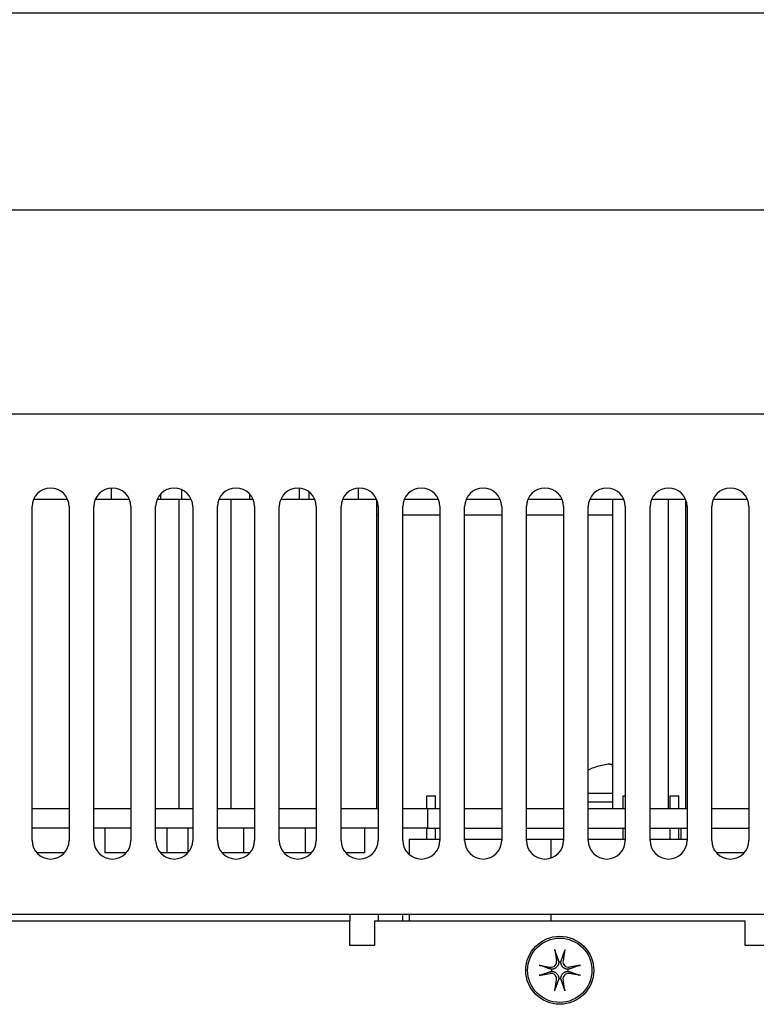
# Model space of a CAD drawing. Extents: x 12847 to 13300, y -1502 to -1025.
# Tile 8 of 42: x 13147 to 13207, y -1414 to -1334. Entities that reach past the tile are written whole.
import ezdxf

# ---------------------------------------------------------------- set-up
doc = ezdxf.new("R2010")
doc.units = 0
doc.layers.get('DEFPOINTS').update_dxf_attribs({"color": 8, "linetype": 'CONTINUOUS'})
doc.layers.add('2', color=2, linetype='CONTINUOUS')
doc.styles.get("Standard").update_dxf_attribs({"font": 'ARIAL.TTF'})
doc.dimstyles.new('ISO-25', dxfattribs={"dimtxt": 8, "dimasz": 8, "dimexe": 1, "dimexo": 1, "dimgap": 3, "dimtad": 1, "dimtxsty": 'STANDARD', "dimcen": 0, "dimclrd": 256, "dimclre": 256, "dimclrt": 2, "dimazin": 3, "dimtfac": 1, "dimtmove": 0, "dimatfit": 3})

# ---------------------------------------------------------------- blocks, each defined once
blk = doc.blocks.new('*D46')
at = {"layer": '2', "color": 7}
for p, q in [((13103.618, -1350.419), (13103.618, -1332.806)), ((13296.118, -1348.737), (13296.118, -1332.806)), ((13111.618, -1333.806), (13288.118, -1333.806))]:
    blk.add_line(p, q, dxfattribs=at)
for points in [[(13111.618, -1332.473), (13111.618, -1335.139), (13103.618, -1333.806)], [(13288.118, -1332.473), (13288.118, -1335.139), (13296.118, -1333.806)]]:
    blk.add_solid(points, dxfattribs=at)
at = {"layer": 'DEFPOINTS', "color": 0}
for p in [(13296.118, -1333.806), (13296.118, -1349.737), (13103.618, -1351.419)]:
    blk.add_point(p, dxfattribs=at)
at = {"layer": '2', "color": 7, "insert": (13199.868, -1326.721), "char_height": 8, "attachment_point": 5}
blk.add_mtext('192.5', dxfattribs=at)

msp = doc.modelspace()

# ---------------------------------------------------------------- linework, layer by layer
at = {"layer": '2', "color": 7}
for p, q in [((13117.618, -1349.737), (13294.618, -1349.737)), ((13117.618, -1366.237), (13294.618, -1366.237)), ((13154.518, -1372.241), (13154.518, -1373.137)), ((13158.518, -1372.717), (13158.518, -1373.137)), ((13160.218, -1372.363), (13160.218, -1373.137)), ((13165.718, -1372.718), (13165.718, -1373.137)), ((13169.718, -1372.241), (13169.718, -1373.137)), ((13170.518, -1372.537), (13170.518, -1373.137)), ((13174.518, -1372.241), (13174.518, -1373.137)), ((13148.118, -1400.737), (13148.118, -1373.737)), ((13148.244, -1373.137), (13150.993, -1373.137)), ((13151.118, -1373.737), (13151.118, -1400.737)), ((13153.118, -1400.737), (13153.118, -1373.737)), ((13153.119, -1398.137), (13153.119, -1373.715)), ((13153.244, -1373.137), (13155.993, -1373.137)), ((13156.118, -1373.737), (13156.118, -1400.737)), ((13158.118, -1400.737), (13158.118, -1373.737)), ((13158.244, -1373.137), (13160.018, -1373.137)), ((13160.018, -1373.137), (13160.993, -1373.137)), ((13160.018, -1398.137), (13160.018, -1373.137)), ((13161.118, -1373.737), (13161.118, -1400.737)), ((13163.118, -1400.737), (13163.118, -1373.737)), ((13163.244, -1373.137), (13164.218, -1373.137)), ((13164.218, -1373.137), (13165.993, -1373.137)), ((13164.218, -1398.137), (13164.218, -1373.137)), ((13166.118, -1373.737), (13166.118, -1400.737)), ((13168.118, -1400.737), (13168.118, -1373.737)), ((13168.244, -1373.137), (13170.993, -1373.137)), ((13171.118, -1373.737), (13171.118, -1400.737)), ((13173.118, -1400.737), (13173.118, -1373.737)), ((13173.244, -1373.137), (13175.993, -1373.137)), ((13176.018, -1398.137), (13176.018, -1373.199)), ((13176.118, -1373.737), (13176.118, -1400.737)), ((13178.118, -1400.737), (13178.118, -1373.737)), ((13178.244, -1373.137), (13180.993, -1373.137)), ((13181.118, -1373.737), (13181.118, -1400.737)), ((13183.118, -1400.737), (13183.118, -1373.737)), ((13183.244, -1373.137), (13185.993, -1373.137)), ((13186.118, -1373.737), (13186.118, -1400.737)), ((13188.118, -1400.737), (13188.118, -1373.737)), ((13188.244, -1373.137), (13190.993, -1373.137)), ((13191.118, -1373.737), (13191.118, -1400.737)), ((13193.118, -1400.737), (13193.118, -1373.737)), ((13193.244, -1373.137), (13195.118, -1373.137)), ((13195.118, -1373.137), (13195.993, -1373.137)), ((13195.118, -1398.137), (13195.118, -1373.137)), ((13196.118, -1373.737), (13196.118, -1400.737)), ((13198.118, -1400.737), (13198.118, -1373.737)), ((13198.244, -1373.137), (13199.618, -1373.137)), ((13199.618, -1373.137), (13200.993, -1373.137)), ((13199.618, -1398.137), (13199.618, -1373.137)), ((13201.018, -1398.137), (13201.018, -1373.199)), ((13201.118, -1373.737), (13201.118, -1400.737)), ((13203.118, -1400.737), (13203.118, -1373.737)), ((13203.244, -1373.137), (13205.993, -1373.137)), ((13206.118, -1373.737), (13206.118, -1400.737)), ((13176.118, -1374.437), (13176.018, -1374.437)), ((13181.118, -1374.437), (13178.118, -1374.437)), ((13186.118, -1374.437), (13183.118, -1374.437)), ((13191.118, -1374.437), (13188.118, -1374.437)), ((13195.118, -1374.437), (13193.118, -1374.437)), ((13193.869, -1394.758), (13193.866, -1394.758)), ((13195.118, -1394.758), (13195.085, -1394.758)), ((13180.068, -1397.137), (13180.768, -1397.137)), ((13180.068, -1398.137), (13180.068, -1397.137)), ((13180.768, -1398.137), (13180.768, -1397.137)), ((13195.118, -1396.937), (13193.118, -1396.937)), ((13195.938, -1397.137), (13196.118, -1397.137)), ((13195.938, -1398.137), (13195.938, -1397.137)), ((13199.748, -1397.137), (13200.448, -1397.137)), ((13199.748, -1398.137), (13199.748, -1397.137)), ((13200.448, -1398.137), (13200.448, -1397.137)), ((13148.118, -1398.137), (13151.118, -1398.137)), ((13153.118, -1398.137), (13156.118, -1398.137)), ((13158.118, -1398.137), (13161.118, -1398.137)), ((13163.118, -1398.137), (13166.118, -1398.137)), ((13168.118, -1398.137), (13171.118, -1398.137)), ((13173.118, -1398.137), (13176.118, -1398.137)), ((13178.118, -1398.137), (13178.743, -1398.137)), ((13178.743, -1398.137), (13180.118, -1398.137)), ((13180.118, -1398.137), (13180.118, -1399.737)), ((13180.118, -1398.137), (13181.118, -1398.137)), ((13183.118, -1398.137), (13186.118, -1398.137)), ((13188.118, -1398.137), (13191.118, -1398.137)), ((13195.118, -1397.637), (13193.118, -1397.637)), ((13193.118, -1398.137), (13196.118, -1398.137)), ((13198.118, -1398.137), (13201.118, -1398.137)), ((13203.118, -1398.137), (13206.118, -1398.137)), ((13151.118, -1399.737), (13148.118, -1399.737)), ((13156.118, -1399.737), (13153.118, -1399.737)), ((13154.018, -1399.737), (13154.018, -1401.737)), ((13161.118, -1399.737), (13158.118, -1399.737)), ((13159.018, -1399.737), (13159.018, -1401.737)), ((13160.718, -1399.737), (13160.718, -1401.737)), ((13166.118, -1399.737), (13163.118, -1399.737)), ((13165.218, -1399.737), (13165.218, -1401.737)), ((13171.118, -1399.737), (13168.118, -1399.737)), ((13170.218, -1399.737), (13170.218, -1401.737)), ((13176.118, -1399.737), (13173.118, -1399.737)), ((13175.018, -1399.737), (13175.018, -1401.737)), ((13178.743, -1399.737), (13178.118, -1399.737)), ((13180.118, -1399.737), (13178.743, -1399.737)), ((13180.068, -1400.637), (13180.068, -1399.737)), ((13180.118, -1399.737), (13181.118, -1399.737)), ((13180.768, -1400.637), (13180.768, -1399.737)), ((13183.118, -1399.737), (13186.118, -1399.737)), ((13188.118, -1399.737), (13191.118, -1399.737)), ((13193.118, -1399.737), (13196.118, -1399.737)), ((13195.938, -1400.637), (13195.938, -1399.737)), ((13198.118, -1399.737), (13201.118, -1399.737)), ((13199.748, -1400.637), (13199.748, -1399.737)), ((13200.448, -1400.637), (13200.448, -1399.737)), ((13200.618, -1399.737), (13200.618, -1400.637)), ((13203.118, -1399.737), (13206.118, -1399.737)), ((13178.618, -1400.637), (13178.618, -1401.855)), ((13178.618, -1400.637), (13180.868, -1400.637)), ((13180.868, -1400.637), (13181.118, -1400.637)), ((13183.118, -1400.637), (13185.118, -1400.637)), ((13185.118, -1400.637), (13186.118, -1400.637)), ((13188.118, -1400.637), (13190.118, -1400.637)), ((13190.118, -1400.637), (13191.118, -1400.637)), ((13190.118, -1402.152), (13190.118, -1400.637)), ((13193.118, -1400.637), (13196.118, -1400.637)), ((13198.118, -1400.637), (13201.118, -1400.637)), ((13150.736, -1401.737), (13148.5, -1401.737)), ((13155.736, -1401.737), (13154.018, -1401.737)), ((13159.018, -1401.737), (13158.5, -1401.737)), ((13160.718, -1401.737), (13159.018, -1401.737)), ((13165.218, -1401.737), (13163.5, -1401.737)), ((13165.736, -1401.737), (13165.218, -1401.737)), ((13170.218, -1401.737), (13168.5, -1401.737)), ((13170.736, -1401.737), (13170.218, -1401.737)), ((13175.018, -1401.737), (13173.5, -1401.737)), ((13205.736, -1401.737), (13203.5, -1401.737)), ((13294.618, -1406.737), (13117.618, -1406.737)), ((13173.818, -1406.737), (13173.818, -1407.137)), ((13173.818, -1407.137), (13173.818, -1407.237)), ((13176.118, -1406.737), (13176.118, -1407.237)), ((13178.118, -1407.237), (13178.118, -1406.737)), ((13178.618, -1406.737), (13178.618, -1407.237)), ((13190.118, -1407.237), (13190.118, -1406.737)), ((13139.618, -1407.237), (13173.818, -1407.237)), ((13173.818, -1408.837), (13173.818, -1407.237)), ((13175.818, -1407.237), (13175.818, -1409.237)), ((13175.818, -1407.237), (13205.818, -1407.237)), ((13205.818, -1409.237), (13205.818, -1407.237)), ((13173.818, -1409.237), (13173.818, -1408.837)), ((13175.818, -1409.237), (13173.818, -1409.237)), ((13190.407, -1409.564), (13190.559, -1410.467)), ((13191.23, -1409.564), (13191.078, -1410.467)), ((13207.818, -1409.237), (13205.818, -1409.237)), ((13189.145, -1410.826), (13190.048, -1410.978)), ((13192.491, -1410.826), (13191.588, -1410.978)), ((13189.145, -1411.649), (13190.048, -1411.497)), ((13192.491, -1411.649), (13191.588, -1411.497)), ((13190.407, -1412.91), (13190.559, -1412.007)), ((13191.23, -1412.91), (13191.078, -1412.007))]:
    msp.add_line(p, q, dxfattribs=at)
at = {"layer": '2', "color": 7, "flags": 128}
for points in [[(13194.863, -1394.565), (13194.875, -1394.564), (13194.888, -1394.563), (13194.9, -1394.562), (13194.913, -1394.561), (13194.925, -1394.56), (13194.938, -1394.559), (13194.949, -1394.559), (13194.961, -1394.558), (13194.972, -1394.558), (13194.982, -1394.558), (13194.992, -1394.558), (13195.001, -1394.557), (13195.01, -1394.558), (13195.018, -1394.558), (13195.026, -1394.558), (13195.032, -1394.558), (13195.039, -1394.559), (13195.044, -1394.559), (13195.049, -1394.56), (13195.053, -1394.561), (13195.056, -1394.562), (13195.058, -1394.563), (13195.06, -1394.564), (13195.06, -1394.565)], [(13190.438, -1409.702), (13190.437, -1409.699), (13190.436, -1409.695), (13190.435, -1409.691), (13190.433, -1409.687), (13190.432, -1409.683), (13190.431, -1409.678), (13190.43, -1409.674), (13190.428, -1409.669), (13190.427, -1409.663), (13190.426, -1409.658), (13190.424, -1409.652), (13190.423, -1409.646), (13190.421, -1409.639), (13190.42, -1409.633), (13190.419, -1409.627), (13190.417, -1409.621), (13190.416, -1409.614), (13190.415, -1409.607), (13190.413, -1409.6), (13190.412, -1409.593), (13190.411, -1409.586), (13190.409, -1409.578), (13190.408, -1409.571), (13190.407, -1409.564)], [(13191.23, -1409.564), (13191.228, -1409.571), (13191.227, -1409.578), (13191.226, -1409.586), (13191.225, -1409.593), (13191.223, -1409.6), (13191.222, -1409.607), (13191.221, -1409.614), (13191.219, -1409.621), (13191.218, -1409.627), (13191.217, -1409.633), (13191.215, -1409.639), (13191.214, -1409.646), (13191.212, -1409.652), (13191.211, -1409.658), (13191.21, -1409.663), (13191.208, -1409.669), (13191.207, -1409.674), (13191.206, -1409.678), (13191.205, -1409.683), (13191.203, -1409.687), (13191.202, -1409.691), (13191.201, -1409.695), (13191.2, -1409.699), (13191.199, -1409.702)], [(13190.438, -1409.702), (13190.453, -1409.745), (13190.468, -1409.787), (13190.482, -1409.827), (13190.496, -1409.866), (13190.51, -1409.903), (13190.522, -1409.939), (13190.535, -1409.975), (13190.547, -1410.009), (13190.559, -1410.042), (13190.57, -1410.074), (13190.582, -1410.106), (13190.592, -1410.136), (13190.603, -1410.166), (13190.613, -1410.194), (13190.623, -1410.222), (13190.633, -1410.249), (13190.642, -1410.276), (13190.651, -1410.302), (13190.66, -1410.327), (13190.669, -1410.351), (13190.677, -1410.375), (13190.685, -1410.398), (13190.693, -1410.421), (13190.701, -1410.443)], [(13190.935, -1410.443), (13190.943, -1410.421), (13190.951, -1410.398), (13190.959, -1410.375), (13190.968, -1410.351), (13190.977, -1410.327), (13190.986, -1410.302), (13190.995, -1410.276), (13191.004, -1410.249), (13191.014, -1410.222), (13191.024, -1410.194), (13191.034, -1410.166), (13191.044, -1410.136), (13191.055, -1410.106), (13191.066, -1410.074), (13191.078, -1410.042), (13191.09, -1410.009), (13191.102, -1409.975), (13191.114, -1409.939), (13191.127, -1409.903), (13191.141, -1409.866), (13191.154, -1409.827), (13191.169, -1409.787), (13191.183, -1409.745), (13191.199, -1409.702)], [(13189.145, -1410.826), (13189.152, -1410.827), (13189.159, -1410.829), (13189.167, -1410.83), (13189.174, -1410.831), (13189.181, -1410.832), (13189.188, -1410.834), (13189.195, -1410.835), (13189.202, -1410.837), (13189.208, -1410.838), (13189.214, -1410.839), (13189.22, -1410.84), (13189.227, -1410.842), (13189.233, -1410.843), (13189.239, -1410.845), (13189.244, -1410.846), (13189.25, -1410.847), (13189.255, -1410.849), (13189.259, -1410.85), (13189.264, -1410.851), (13189.268, -1410.852), (13189.272, -1410.854), (13189.276, -1410.855), (13189.28, -1410.856), (13189.283, -1410.857)], [(13190.024, -1411.12), (13190.002, -1411.113), (13189.979, -1411.104), (13189.956, -1411.096), (13189.932, -1411.088), (13189.908, -1411.079), (13189.883, -1411.07), (13189.857, -1411.061), (13189.83, -1411.052), (13189.803, -1411.042), (13189.775, -1411.032), (13189.746, -1411.022), (13189.717, -1411.011), (13189.687, -1411.001), (13189.655, -1410.989), (13189.623, -1410.978), (13189.59, -1410.966), (13189.556, -1410.954), (13189.52, -1410.941), (13189.484, -1410.929), (13189.446, -1410.915), (13189.408, -1410.901), (13189.368, -1410.887), (13189.326, -1410.872), (13189.283, -1410.857)], [(13190.16, -1411.152), (13190.154, -1411.151), (13190.148, -1411.15), (13190.143, -1411.149), (13190.137, -1411.149), (13190.132, -1411.148), (13190.126, -1411.147), (13190.12, -1411.146), (13190.115, -1411.145), (13190.109, -1411.144), (13190.104, -1411.143), (13190.098, -1411.141), (13190.092, -1411.14), (13190.087, -1411.139), (13190.081, -1411.137), (13190.075, -1411.136), (13190.07, -1411.134), (13190.064, -1411.133), (13190.058, -1411.131), (13190.053, -1411.13), (13190.047, -1411.128), (13190.041, -1411.126), (13190.036, -1411.124), (13190.03, -1411.122), (13190.024, -1411.12)], [(13190.733, -1410.579), (13190.731, -1410.615), (13190.727, -1410.651), (13190.721, -1410.688), (13190.713, -1410.724), (13190.702, -1410.759), (13190.689, -1410.794), (13190.674, -1410.828), (13190.657, -1410.861), (13190.637, -1410.894), (13190.616, -1410.925), (13190.591, -1410.955), (13190.565, -1410.984), (13190.536, -1411.01), (13190.506, -1411.035), (13190.475, -1411.056), (13190.442, -1411.076), (13190.409, -1411.093), (13190.375, -1411.108), (13190.34, -1411.121), (13190.305, -1411.132), (13190.269, -1411.14), (13190.232, -1411.146), (13190.196, -1411.15), (13190.16, -1411.152)], [(13190.701, -1410.443), (13190.703, -1410.449), (13190.705, -1410.455), (13190.707, -1410.46), (13190.709, -1410.466), (13190.711, -1410.472), (13190.712, -1410.477), (13190.714, -1410.483), (13190.715, -1410.489), (13190.717, -1410.494), (13190.718, -1410.5), (13190.72, -1410.506), (13190.721, -1410.511), (13190.722, -1410.517), (13190.723, -1410.523), (13190.725, -1410.528), (13190.726, -1410.534), (13190.727, -1410.54), (13190.728, -1410.545), (13190.729, -1410.551), (13190.73, -1410.556), (13190.73, -1410.562), (13190.731, -1410.567), (13190.732, -1410.573), (13190.733, -1410.579)], [(13190.904, -1410.579), (13190.905, -1410.573), (13190.906, -1410.567), (13190.906, -1410.562), (13190.907, -1410.556), (13190.908, -1410.551), (13190.909, -1410.545), (13190.91, -1410.54), (13190.911, -1410.534), (13190.912, -1410.528), (13190.913, -1410.523), (13190.914, -1410.517), (13190.916, -1410.511), (13190.917, -1410.506), (13190.918, -1410.5), (13190.92, -1410.494), (13190.921, -1410.489), (13190.923, -1410.483), (13190.924, -1410.477), (13190.926, -1410.472), (13190.928, -1410.466), (13190.93, -1410.46), (13190.931, -1410.455), (13190.933, -1410.449), (13190.935, -1410.443)], [(13191.477, -1411.152), (13191.441, -1411.15), (13191.404, -1411.146), (13191.368, -1411.14), (13191.332, -1411.132), (13191.296, -1411.121), (13191.262, -1411.108), (13191.228, -1411.093), (13191.194, -1411.076), (13191.162, -1411.056), (13191.131, -1411.035), (13191.101, -1411.01), (13191.072, -1410.984), (13191.045, -1410.955), (13191.021, -1410.925), (13190.999, -1410.894), (13190.98, -1410.861), (13190.962, -1410.828), (13190.947, -1410.794), (13190.935, -1410.759), (13190.924, -1410.724), (13190.916, -1410.688), (13190.91, -1410.651), (13190.906, -1410.615), (13190.904, -1410.579)], [(13191.612, -1411.12), (13191.607, -1411.122), (13191.601, -1411.124), (13191.595, -1411.126), (13191.59, -1411.128), (13191.584, -1411.13), (13191.578, -1411.131), (13191.573, -1411.133), (13191.567, -1411.134), (13191.561, -1411.136), (13191.556, -1411.137), (13191.55, -1411.139), (13191.544, -1411.14), (13191.539, -1411.141), (13191.533, -1411.143), (13191.527, -1411.144), (13191.522, -1411.145), (13191.516, -1411.146), (13191.511, -1411.147), (13191.505, -1411.148), (13191.499, -1411.149), (13191.494, -1411.149), (13191.488, -1411.15), (13191.483, -1411.151), (13191.477, -1411.152)], [(13192.353, -1410.857), (13192.31, -1410.872), (13192.269, -1410.887), (13192.229, -1410.901), (13192.19, -1410.915), (13192.153, -1410.929), (13192.116, -1410.941), (13192.081, -1410.954), (13192.047, -1410.966), (13192.014, -1410.978), (13191.981, -1410.989), (13191.95, -1411.001), (13191.92, -1411.011), (13191.89, -1411.022), (13191.861, -1411.032), (13191.834, -1411.042), (13191.806, -1411.052), (13191.78, -1411.061), (13191.754, -1411.07), (13191.729, -1411.079), (13191.704, -1411.088), (13191.681, -1411.096), (13191.657, -1411.104), (13191.634, -1411.113), (13191.612, -1411.12)], [(13192.353, -1410.857), (13192.357, -1410.856), (13192.36, -1410.855), (13192.364, -1410.854), (13192.368, -1410.852), (13192.373, -1410.851), (13192.377, -1410.85), (13192.382, -1410.849), (13192.387, -1410.847), (13192.392, -1410.846), (13192.398, -1410.845), (13192.404, -1410.843), (13192.41, -1410.842), (13192.416, -1410.84), (13192.423, -1410.839), (13192.429, -1410.838), (13192.435, -1410.837), (13192.442, -1410.835), (13192.449, -1410.834), (13192.456, -1410.832), (13192.463, -1410.831), (13192.47, -1410.83), (13192.477, -1410.829), (13192.484, -1410.827), (13192.491, -1410.826)], [(13189.283, -1411.618), (13189.28, -1411.619), (13189.276, -1411.62), (13189.272, -1411.621), (13189.268, -1411.622), (13189.264, -1411.624), (13189.259, -1411.625), (13189.255, -1411.626), (13189.25, -1411.627), (13189.244, -1411.629), (13189.239, -1411.63), (13189.233, -1411.631), (13189.227, -1411.633), (13189.22, -1411.634), (13189.214, -1411.636), (13189.208, -1411.637), (13189.202, -1411.638), (13189.195, -1411.64), (13189.188, -1411.641), (13189.181, -1411.642), (13189.174, -1411.644), (13189.167, -1411.645), (13189.159, -1411.646), (13189.152, -1411.647), (13189.145, -1411.649)], [(13189.283, -1411.618), (13189.326, -1411.602), (13189.368, -1411.588), (13189.408, -1411.573), (13189.446, -1411.56), (13189.484, -1411.546), (13189.52, -1411.533), (13189.556, -1411.521), (13189.59, -1411.509), (13189.623, -1411.497), (13189.655, -1411.485), (13189.687, -1411.474), (13189.717, -1411.463), (13189.746, -1411.453), (13189.775, -1411.443), (13189.803, -1411.433), (13189.83, -1411.423), (13189.857, -1411.414), (13189.883, -1411.405), (13189.908, -1411.396), (13189.932, -1411.387), (13189.956, -1411.379), (13189.979, -1411.37), (13190.002, -1411.362), (13190.024, -1411.354)], [(13190.024, -1411.354), (13190.03, -1411.352), (13190.036, -1411.35), (13190.041, -1411.349), (13190.047, -1411.347), (13190.053, -1411.345), (13190.058, -1411.343), (13190.064, -1411.342), (13190.07, -1411.34), (13190.075, -1411.339), (13190.081, -1411.337), (13190.087, -1411.336), (13190.092, -1411.335), (13190.098, -1411.333), (13190.104, -1411.332), (13190.109, -1411.331), (13190.115, -1411.33), (13190.12, -1411.329), (13190.126, -1411.328), (13190.132, -1411.327), (13190.137, -1411.326), (13190.143, -1411.325), (13190.148, -1411.325), (13190.154, -1411.324), (13190.16, -1411.323)], [(13190.16, -1411.323), (13190.196, -1411.325), (13190.232, -1411.329), (13190.269, -1411.335), (13190.305, -1411.343), (13190.34, -1411.354), (13190.375, -1411.366), (13190.409, -1411.382), (13190.442, -1411.399), (13190.475, -1411.418), (13190.506, -1411.44), (13190.536, -1411.464), (13190.565, -1411.491), (13190.591, -1411.52), (13190.616, -1411.55), (13190.637, -1411.581), (13190.657, -1411.613), (13190.674, -1411.647), (13190.689, -1411.681), (13190.702, -1411.716), (13190.713, -1411.751), (13190.721, -1411.787), (13190.727, -1411.823), (13190.731, -1411.86), (13190.733, -1411.896)], [(13190.733, -1411.896), (13190.732, -1411.902), (13190.731, -1411.907), (13190.73, -1411.913), (13190.73, -1411.918), (13190.729, -1411.924), (13190.728, -1411.93), (13190.727, -1411.935), (13190.726, -1411.941), (13190.725, -1411.946), (13190.723, -1411.952), (13190.722, -1411.958), (13190.721, -1411.963), (13190.72, -1411.969), (13190.718, -1411.975), (13190.717, -1411.98), (13190.715, -1411.986), (13190.714, -1411.992), (13190.712, -1411.997), (13190.711, -1412.003), (13190.709, -1412.009), (13190.707, -1412.014), (13190.705, -1412.02), (13190.703, -1412.026), (13190.701, -1412.031)], [(13190.904, -1411.896), (13190.906, -1411.86), (13190.91, -1411.823), (13190.916, -1411.787), (13190.924, -1411.751), (13190.935, -1411.716), (13190.947, -1411.681), (13190.962, -1411.647), (13190.98, -1411.613), (13190.999, -1411.581), (13191.021, -1411.55), (13191.045, -1411.52), (13191.072, -1411.491), (13191.101, -1411.464), (13191.131, -1411.44), (13191.162, -1411.418), (13191.194, -1411.399), (13191.228, -1411.382), (13191.262, -1411.366), (13191.296, -1411.354), (13191.332, -1411.343), (13191.368, -1411.335), (13191.404, -1411.329), (13191.441, -1411.325), (13191.477, -1411.323)], [(13190.935, -1412.031), (13190.933, -1412.026), (13190.931, -1412.02), (13190.93, -1412.014), (13190.928, -1412.009), (13190.926, -1412.003), (13190.924, -1411.997), (13190.923, -1411.992), (13190.921, -1411.986), (13190.92, -1411.98), (13190.918, -1411.975), (13190.917, -1411.969), (13190.916, -1411.963), (13190.914, -1411.958), (13190.913, -1411.952), (13190.912, -1411.946), (13190.911, -1411.941), (13190.91, -1411.935), (13190.909, -1411.93), (13190.908, -1411.924), (13190.907, -1411.918), (13190.906, -1411.913), (13190.906, -1411.907), (13190.905, -1411.902), (13190.904, -1411.896)], [(13191.477, -1411.323), (13191.483, -1411.324), (13191.488, -1411.325), (13191.494, -1411.325), (13191.499, -1411.326), (13191.505, -1411.327), (13191.511, -1411.328), (13191.516, -1411.329), (13191.522, -1411.33), (13191.527, -1411.331), (13191.533, -1411.332), (13191.539, -1411.333), (13191.544, -1411.335), (13191.55, -1411.336), (13191.556, -1411.337), (13191.561, -1411.339), (13191.567, -1411.34), (13191.573, -1411.342), (13191.578, -1411.343), (13191.584, -1411.345), (13191.59, -1411.347), (13191.595, -1411.349), (13191.601, -1411.35), (13191.607, -1411.352), (13191.612, -1411.354)], [(13191.612, -1411.354), (13191.634, -1411.362), (13191.657, -1411.37), (13191.681, -1411.379), (13191.704, -1411.387), (13191.729, -1411.396), (13191.754, -1411.405), (13191.78, -1411.414), (13191.806, -1411.423), (13191.834, -1411.433), (13191.861, -1411.443), (13191.89, -1411.453), (13191.92, -1411.463), (13191.95, -1411.474), (13191.981, -1411.485), (13192.014, -1411.497), (13192.047, -1411.509), (13192.081, -1411.521), (13192.116, -1411.533), (13192.153, -1411.546), (13192.19, -1411.56), (13192.229, -1411.573), (13192.269, -1411.588), (13192.31, -1411.602), (13192.353, -1411.618)], [(13192.491, -1411.649), (13192.484, -1411.647), (13192.477, -1411.646), (13192.47, -1411.645), (13192.463, -1411.644), (13192.456, -1411.642), (13192.449, -1411.641), (13192.442, -1411.64), (13192.435, -1411.638), (13192.429, -1411.637), (13192.423, -1411.636), (13192.416, -1411.634), (13192.41, -1411.633), (13192.404, -1411.631), (13192.398, -1411.63), (13192.392, -1411.629), (13192.387, -1411.627), (13192.382, -1411.626), (13192.377, -1411.625), (13192.373, -1411.624), (13192.368, -1411.622), (13192.364, -1411.621), (13192.36, -1411.62), (13192.357, -1411.619), (13192.353, -1411.618)], [(13190.701, -1412.031), (13190.693, -1412.054), (13190.685, -1412.076), (13190.677, -1412.1), (13190.669, -1412.123), (13190.66, -1412.148), (13190.651, -1412.173), (13190.642, -1412.199), (13190.633, -1412.225), (13190.623, -1412.253), (13190.613, -1412.28), (13190.603, -1412.309), (13190.592, -1412.339), (13190.582, -1412.369), (13190.57, -1412.4), (13190.559, -1412.433), (13190.547, -1412.466), (13190.535, -1412.5), (13190.522, -1412.535), (13190.51, -1412.572), (13190.496, -1412.609), (13190.482, -1412.648), (13190.468, -1412.688), (13190.453, -1412.729), (13190.438, -1412.772)], [(13191.199, -1412.772), (13191.183, -1412.729), (13191.169, -1412.688), (13191.154, -1412.648), (13191.141, -1412.609), (13191.127, -1412.572), (13191.114, -1412.535), (13191.102, -1412.5), (13191.09, -1412.466), (13191.078, -1412.433), (13191.066, -1412.4), (13191.055, -1412.369), (13191.044, -1412.339), (13191.034, -1412.309), (13191.024, -1412.28), (13191.014, -1412.253), (13191.004, -1412.225), (13190.995, -1412.199), (13190.986, -1412.173), (13190.977, -1412.148), (13190.968, -1412.123), (13190.959, -1412.1), (13190.951, -1412.076), (13190.943, -1412.054), (13190.935, -1412.031)], [(13190.407, -1412.91), (13190.408, -1412.903), (13190.409, -1412.896), (13190.411, -1412.889), (13190.412, -1412.882), (13190.413, -1412.875), (13190.415, -1412.868), (13190.416, -1412.861), (13190.417, -1412.854), (13190.419, -1412.848), (13190.42, -1412.842), (13190.421, -1412.835), (13190.423, -1412.829), (13190.424, -1412.823), (13190.426, -1412.817), (13190.427, -1412.811), (13190.428, -1412.806), (13190.43, -1412.801), (13190.431, -1412.796), (13190.432, -1412.792), (13190.433, -1412.787), (13190.435, -1412.783), (13190.436, -1412.779), (13190.437, -1412.776), (13190.438, -1412.772)], [(13191.199, -1412.772), (13191.2, -1412.776), (13191.201, -1412.779), (13191.202, -1412.783), (13191.203, -1412.787), (13191.205, -1412.792), (13191.206, -1412.796), (13191.207, -1412.801), (13191.208, -1412.806), (13191.21, -1412.811), (13191.211, -1412.817), (13191.212, -1412.823), (13191.214, -1412.829), (13191.215, -1412.835), (13191.217, -1412.842), (13191.218, -1412.848), (13191.219, -1412.854), (13191.221, -1412.861), (13191.222, -1412.868), (13191.223, -1412.875), (13191.225, -1412.882), (13191.226, -1412.889), (13191.227, -1412.896), (13191.228, -1412.903), (13191.23, -1412.91)]]:
    msp.add_lwpolyline(points, dxfattribs=at)
at = {"layer": '2', "color": 7}
for radius in [2.75, 2.6]:
    msp.add_circle((13190.818, -1411.237), radius, dxfattribs=at)
for centre, radius, start, end in [((13149.618, -1373.737), 1.5, 0, 180), ((13154.618, -1373.737), 1.5, 0, 180), ((13159.618, -1373.737), 1.5, 0, 180), ((13164.618, -1373.737), 1.5, 0, 180), ((13169.618, -1373.737), 1.5, 0, 180), ((13174.618, -1373.737), 1.5, 0, 180), ((13179.618, -1373.737), 1.5, 0, 180), ((13184.618, -1373.737), 1.5, 0, 180), ((13189.618, -1373.737), 1.5, 0, 180), ((13194.618, -1373.737), 1.5, 0, 180), ((13199.618, -1373.737), 1.5, 0, 180), ((13204.618, -1373.737), 1.5, 0, 180), ((13193.8, -1396.054), 1.2, 113.54714, 124.62753), ((13195.318, -1399.537), 5, 107.2487, 113.54714), ((13193.866, -1394.859), 0.101, 90, 107.2487), ((13149.618, -1400.737), 1.5, 180, 0), ((13154.618, -1400.737), 1.5, 180, 0), ((13159.618, -1400.737), 1.5, 180, 0), ((13164.618, -1400.737), 1.5, 180, 0), ((13169.618, -1400.737), 1.5, 180, 0), ((13174.618, -1400.737), 1.5, 180, 0), ((13179.618, -1400.737), 1.5, 180, 0), ((13184.618, -1400.737), 1.5, 180, 0), ((13189.618, -1400.737), 1.5, 180, 0), ((13194.618, -1400.737), 1.5, 180, 0), ((13199.618, -1400.737), 1.5, 180, 0), ((13204.618, -1400.737), 1.5, 180, 0), ((13190.122, -1410.541), 0.443, 260.44847, 9.55153), ((13190.818, -1411.237), 0.664, 172.58152, 187.41848), ((13190.818, -1411.237), 0.664, 82.58152, 97.41848), ((13191.515, -1410.541), 0.443, 170.44847, 279.55153), ((13190.818, -1411.237), 0.664, 352.58152, 7.41848), ((13190.122, -1411.934), 0.443, 350.44847, 99.55153), ((13190.818, -1411.237), 0.664, 262.58152, 277.41848), ((13191.515, -1411.934), 0.443, 80.44847, 189.55153)]:
    msp.add_arc(centre, radius, start, end, dxfattribs=at)
for centre, major_axis, ratio, start_param, end_param in [((13195.32, -1399.522), (4.977, -0.449), 0.996164, 1.752076, 1.958139), ((13195.49, -1399.522), (-0.436, 4.978), 0.007867, 5.985516, 6.191578)]:
    msp.add_ellipse(centre, major_axis=major_axis, ratio=ratio, start_param=start_param, end_param=end_param, dxfattribs=at)

# ---------------------------------------------------------------- dimensions: what is measured, and where the dimension line sits
dim = msp.add_linear_dim(base=(13296.118, -1333.806), p1=(13103.618, -1351.419), p2=(13296.118, -1349.737), angle=180, dimstyle='ISO-25', override={"dimclrd": 7, "dimclre": 7, "dimclrt": 7}, dxfattribs=at)
dim.commit()
dim.dimension.update_dxf_attribs({"geometry": '*D46', "text_midpoint": (13199.868, -1326.721)})

doc.saveas('drawing.dxf')
